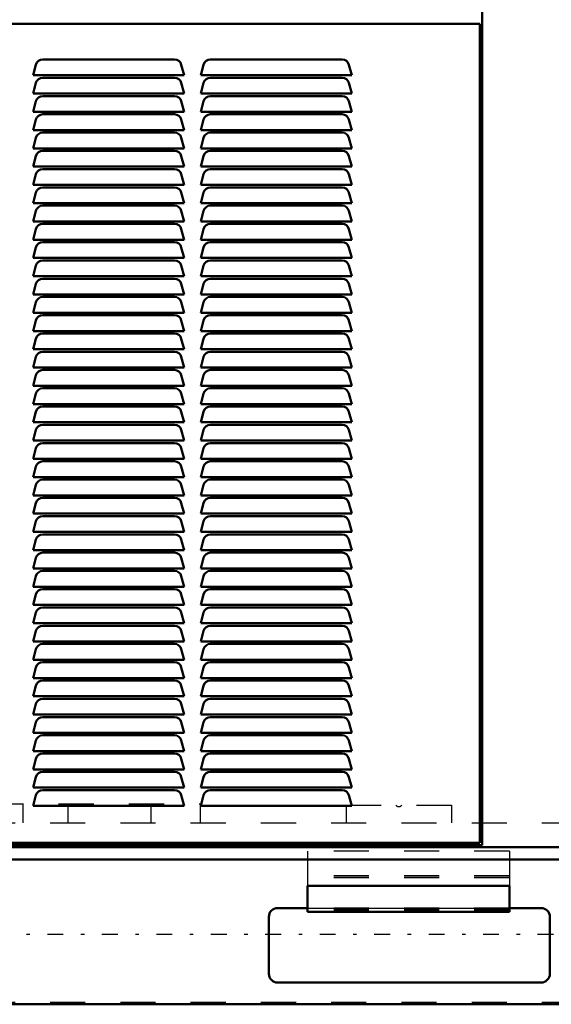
# Model space of a CAD drawing. Header units: inches. Extents: x -40.7 to 51, y -0.3 to 59.
# Tile 2 of 5: x -21.3 to -6.2, y 0 to 28. Entities that reach past the tile are written whole.
import ezdxf

# ---------------------------------------------------------------- set-up
doc = ezdxf.new("R2010")
doc.units = ezdxf.units.IN
doc.header["$MEASUREMENT"] = 0
doc.linetypes.add('Center', pattern=[1.5, 0.45, -0.5, 0.05, -0.5])
doc.linetypes.add('Dashed', pattern=[2, 1, -1])
for name, color, linetype, lineweight in [('AM_0', 7, 'Continuous', 50), ('AM_4', 3, 'Continuous', 25), ('AM_7', 7, 'Center', 25), ('AM_9', 6, 'Dashed', 25)]:
    doc.layers.add(name, color=color, linetype=linetype, lineweight=lineweight)

msp = doc.modelspace()

# ---------------------------------------------------------------- linework, layer by layer
at = {"layer": 'AM_0'}
for p, q in [((-8.179, 52.42647), (-8.179, 4.53)), ((-34.269, 27.912), (-8.239, 27.912)), ((-8.239, 27.912), (-8.239, 4.6)), ((-20.96, 26.45), (-20.87914, 26.75176)), ((-20.68596, 26.9), (-16.93404, 26.9)), ((-16.74086, 26.75176), (-16.66, 26.45)), ((-16.19, 26.45), (-16.10914, 26.75176)), ((-15.91596, 26.9), (-12.16404, 26.9)), ((-11.97086, 26.75176), (-11.89, 26.45)), ((-16.66, 26.45), (-20.96, 26.45)), ((-20.68596, 26.38), (-16.93404, 26.38)), ((-11.89, 26.45), (-16.19, 26.45)), ((-15.91596, 26.38), (-12.16404, 26.38)), ((-20.96, 25.93), (-20.87914, 26.23176)), ((-16.74086, 26.23176), (-16.66, 25.93)), ((-16.19, 25.93), (-16.10914, 26.23176)), ((-11.97086, 26.23176), (-11.89, 25.93)), ((-16.66, 25.93), (-20.96, 25.93)), ((-20.68596, 25.86), (-16.93404, 25.86)), ((-11.89, 25.93), (-16.19, 25.93)), ((-15.91596, 25.86), (-12.16404, 25.86)), ((-20.96, 25.41), (-20.87914, 25.71176)), ((-16.74086, 25.71176), (-16.66, 25.41)), ((-16.19, 25.41), (-16.10914, 25.71176)), ((-11.97086, 25.71176), (-11.89, 25.41)), ((-16.66, 25.41), (-20.96, 25.41)), ((-20.68596, 25.34), (-16.93404, 25.34)), ((-11.89, 25.41), (-16.19, 25.41)), ((-15.91596, 25.34), (-12.16404, 25.34)), ((-20.96, 24.89), (-20.87914, 25.19176)), ((-16.74086, 25.19176), (-16.66, 24.89)), ((-16.19, 24.89), (-16.10914, 25.19176)), ((-11.97086, 25.19176), (-11.89, 24.89)), ((-16.66, 24.89), (-20.96, 24.89)), ((-20.96, 24.37), (-20.87914, 24.67176)), ((-20.68596, 24.82), (-16.93404, 24.82)), ((-16.74086, 24.67176), (-16.66, 24.37)), ((-11.89, 24.89), (-16.19, 24.89)), ((-16.19, 24.37), (-16.10914, 24.67176)), ((-15.91596, 24.82), (-12.16404, 24.82)), ((-11.97086, 24.67176), (-11.89, 24.37)), ((-16.66, 24.37), (-20.96, 24.37)), ((-20.96, 23.85), (-20.87914, 24.15176)), ((-20.68596, 24.3), (-16.93404, 24.3)), ((-16.74086, 24.15176), (-16.66, 23.85)), ((-11.89, 24.37), (-16.19, 24.37)), ((-16.19, 23.85), (-16.10914, 24.15176)), ((-15.91596, 24.3), (-12.16404, 24.3)), ((-11.97086, 24.15176), (-11.89, 23.85)), ((-16.66, 23.85), (-20.96, 23.85)), ((-11.89, 23.85), (-16.19, 23.85)), ((-20.96, 23.33), (-20.87914, 23.63176)), ((-20.68596, 23.78), (-16.93404, 23.78)), ((-16.74086, 23.63176), (-16.66, 23.33)), ((-16.19, 23.33), (-16.10914, 23.63176)), ((-15.91596, 23.78), (-12.16404, 23.78)), ((-11.97086, 23.63176), (-11.89, 23.33)), ((-16.66, 23.33), (-20.96, 23.33)), ((-11.89, 23.33), (-16.19, 23.33)), ((-20.96, 22.81), (-20.87914, 23.11176)), ((-20.68596, 23.26), (-16.93404, 23.26)), ((-16.74086, 23.11176), (-16.66, 22.81)), ((-16.19, 22.81), (-16.10914, 23.11176)), ((-15.91596, 23.26), (-12.16404, 23.26)), ((-11.97086, 23.11176), (-11.89, 22.81)), ((-16.66, 22.81), (-20.96, 22.81)), ((-20.68596, 22.74), (-16.93404, 22.74)), ((-11.89, 22.81), (-16.19, 22.81)), ((-15.91596, 22.74), (-12.16404, 22.74)), ((-20.96, 22.29), (-20.87914, 22.59176)), ((-16.74086, 22.59176), (-16.66, 22.29)), ((-16.19, 22.29), (-16.10914, 22.59176)), ((-11.97086, 22.59176), (-11.89, 22.29)), ((-16.66, 22.29), (-20.96, 22.29)), ((-20.68596, 22.22), (-16.93404, 22.22)), ((-11.89, 22.29), (-16.19, 22.29)), ((-15.91596, 22.22), (-12.16404, 22.22)), ((-20.96, 21.77), (-20.87914, 22.07176)), ((-16.74086, 22.07176), (-16.66, 21.77)), ((-16.19, 21.77), (-16.10914, 22.07176)), ((-11.97086, 22.07176), (-11.89, 21.77)), ((-16.66, 21.77), (-20.96, 21.77)), ((-20.68596, 21.7), (-16.93404, 21.7)), ((-11.89, 21.77), (-16.19, 21.77)), ((-15.91596, 21.7), (-12.16404, 21.7)), ((-20.96, 21.25), (-20.87914, 21.55176)), ((-16.74086, 21.55176), (-16.66, 21.25)), ((-16.19, 21.25), (-16.10914, 21.55176)), ((-11.97086, 21.55176), (-11.89, 21.25)), ((-16.66, 21.25), (-20.96, 21.25)), ((-20.96, 20.73), (-20.87914, 21.03176)), ((-20.68596, 21.18), (-16.93404, 21.18)), ((-16.74086, 21.03176), (-16.66, 20.73)), ((-11.89, 21.25), (-16.19, 21.25)), ((-16.19, 20.73), (-16.10914, 21.03176)), ((-15.91596, 21.18), (-12.16404, 21.18)), ((-11.97086, 21.03176), (-11.89, 20.73)), ((-16.66, 20.73), (-20.96, 20.73)), ((-20.96, 20.21), (-20.87914, 20.51176)), ((-20.68596, 20.66), (-16.93404, 20.66)), ((-16.74086, 20.51176), (-16.66, 20.21)), ((-11.89, 20.73), (-16.19, 20.73)), ((-16.19, 20.21), (-16.10914, 20.51176)), ((-15.91596, 20.66), (-12.16404, 20.66)), ((-11.97086, 20.51176), (-11.89, 20.21)), ((-16.66, 20.21), (-20.96, 20.21)), ((-11.89, 20.21), (-16.19, 20.21)), ((-20.96, 19.69), (-20.87914, 19.99176)), ((-20.68596, 20.14), (-16.93404, 20.14)), ((-16.74086, 19.99176), (-16.66, 19.69)), ((-16.19, 19.69), (-16.10914, 19.99176)), ((-15.91596, 20.14), (-12.16404, 20.14)), ((-11.97086, 19.99176), (-11.89, 19.69)), ((-16.66, 19.69), (-20.96, 19.69)), ((-11.89, 19.69), (-16.19, 19.69)), ((-20.96, 19.17), (-20.87914, 19.47176)), ((-20.68596, 19.62), (-16.93404, 19.62)), ((-16.74086, 19.47176), (-16.66, 19.17)), ((-16.19, 19.17), (-16.10914, 19.47176)), ((-15.91596, 19.62), (-12.16404, 19.62)), ((-11.97086, 19.47176), (-11.89, 19.17)), ((-16.66, 19.17), (-20.96, 19.17)), ((-20.68596, 19.1), (-16.93404, 19.1)), ((-11.89, 19.17), (-16.19, 19.17)), ((-15.91596, 19.1), (-12.16404, 19.1)), ((-20.96, 18.65), (-20.87914, 18.95176)), ((-16.74086, 18.95176), (-16.66, 18.65)), ((-16.19, 18.65), (-16.10914, 18.95176)), ((-11.97086, 18.95176), (-11.89, 18.65)), ((-16.66, 18.65), (-20.96, 18.65)), ((-20.68596, 18.58), (-16.93404, 18.58)), ((-11.89, 18.65), (-16.19, 18.65)), ((-15.91596, 18.58), (-12.16404, 18.58)), ((-20.96, 18.13), (-20.87914, 18.43176)), ((-16.74086, 18.43176), (-16.66, 18.13)), ((-16.19, 18.13), (-16.10914, 18.43176)), ((-11.97086, 18.43176), (-11.89, 18.13)), ((-16.66, 18.13), (-20.96, 18.13)), ((-20.68596, 18.06), (-16.93404, 18.06)), ((-11.89, 18.13), (-16.19, 18.13)), ((-15.91596, 18.06), (-12.16404, 18.06)), ((-20.96, 17.61), (-20.87914, 17.91176)), ((-16.74086, 17.91176), (-16.66, 17.61)), ((-16.19, 17.61), (-16.10914, 17.91176)), ((-11.97086, 17.91176), (-11.89, 17.61)), ((-16.66, 17.61), (-20.96, 17.61)), ((-20.96, 17.09), (-20.87914, 17.39176)), ((-20.68596, 17.54), (-16.93404, 17.54)), ((-16.74086, 17.39176), (-16.66, 17.09)), ((-11.89, 17.61), (-16.19, 17.61)), ((-16.19, 17.09), (-16.10914, 17.39176)), ((-15.91596, 17.54), (-12.16404, 17.54)), ((-11.97086, 17.39176), (-11.89, 17.09)), ((-16.66, 17.09), (-20.96, 17.09)), ((-20.96, 16.57), (-20.87914, 16.87176)), ((-20.68596, 17.02), (-16.93404, 17.02)), ((-16.74086, 16.87176), (-16.66, 16.57)), ((-11.89, 17.09), (-16.19, 17.09)), ((-16.19, 16.57), (-16.10914, 16.87176)), ((-15.91596, 17.02), (-12.16404, 17.02)), ((-11.97086, 16.87176), (-11.89, 16.57)), ((-16.66, 16.57), (-20.96, 16.57)), ((-11.89, 16.57), (-16.19, 16.57)), ((-20.96, 16.05), (-20.87914, 16.35176)), ((-20.68596, 16.5), (-16.93404, 16.5)), ((-16.74086, 16.35176), (-16.66, 16.05)), ((-16.19, 16.05), (-16.10914, 16.35176)), ((-15.91596, 16.5), (-12.16404, 16.5)), ((-11.97086, 16.35176), (-11.89, 16.05)), ((-16.66, 16.05), (-20.96, 16.05)), ((-20.68596, 15.98), (-16.93404, 15.98)), ((-11.89, 16.05), (-16.19, 16.05)), ((-15.91596, 15.98), (-12.16404, 15.98)), ((-20.96, 15.53), (-20.87914, 15.83176)), ((-16.74086, 15.83176), (-16.66, 15.53)), ((-16.19, 15.53), (-16.10914, 15.83176)), ((-11.97086, 15.83176), (-11.89, 15.53)), ((-16.66, 15.53), (-20.96, 15.53)), ((-20.68596, 15.46), (-16.93404, 15.46)), ((-11.89, 15.53), (-16.19, 15.53)), ((-15.91596, 15.46), (-12.16404, 15.46)), ((-20.96, 15.01), (-20.87914, 15.31176)), ((-16.74086, 15.31176), (-16.66, 15.01)), ((-16.19, 15.01), (-16.10914, 15.31176)), ((-11.97086, 15.31176), (-11.89, 15.01)), ((-16.66, 15.01), (-20.96, 15.01)), ((-20.68596, 14.94), (-16.93404, 14.94)), ((-11.89, 15.01), (-16.19, 15.01)), ((-15.91596, 14.94), (-12.16404, 14.94)), ((-20.96, 14.49), (-20.87914, 14.79176)), ((-16.74086, 14.79176), (-16.66, 14.49)), ((-16.19, 14.49), (-16.10914, 14.79176)), ((-11.97086, 14.79176), (-11.89, 14.49)), ((-16.66, 14.49), (-20.96, 14.49)), ((-20.68596, 14.42), (-16.93404, 14.42)), ((-11.89, 14.49), (-16.19, 14.49)), ((-15.91596, 14.42), (-12.16404, 14.42)), ((-20.96, 13.97), (-20.87914, 14.27176)), ((-16.74086, 14.27176), (-16.66, 13.97)), ((-16.19, 13.97), (-16.10914, 14.27176)), ((-11.97086, 14.27176), (-11.89, 13.97)), ((-16.66, 13.97), (-20.96, 13.97)), ((-20.96, 13.45), (-20.87914, 13.75176)), ((-20.68596, 13.9), (-16.93404, 13.9)), ((-16.74086, 13.75176), (-16.66, 13.45)), ((-11.89, 13.97), (-16.19, 13.97)), ((-16.19, 13.45), (-16.10914, 13.75176)), ((-15.91596, 13.9), (-12.16404, 13.9)), ((-11.97086, 13.75176), (-11.89, 13.45)), ((-16.66, 13.45), (-20.96, 13.45)), ((-20.96, 12.93), (-20.87914, 13.23176)), ((-20.68596, 13.38), (-16.93404, 13.38)), ((-16.74086, 13.23176), (-16.66, 12.93)), ((-11.89, 13.45), (-16.19, 13.45)), ((-16.19, 12.93), (-16.10914, 13.23176)), ((-15.91596, 13.38), (-12.16404, 13.38)), ((-11.97086, 13.23176), (-11.89, 12.93)), ((-16.66, 12.93), (-20.96, 12.93)), ((-11.89, 12.93), (-16.19, 12.93)), ((-20.96, 12.41), (-20.87914, 12.71176)), ((-20.68596, 12.86), (-16.93404, 12.86)), ((-16.74086, 12.71176), (-16.66, 12.41)), ((-16.19, 12.41), (-16.10914, 12.71176)), ((-15.91596, 12.86), (-12.16404, 12.86)), ((-11.97086, 12.71176), (-11.89, 12.41)), ((-16.66, 12.41), (-20.96, 12.41)), ((-20.68596, 12.34), (-16.93404, 12.34)), ((-11.89, 12.41), (-16.19, 12.41)), ((-15.91596, 12.34), (-12.16404, 12.34)), ((-20.96, 11.89), (-20.87914, 12.19176)), ((-16.74086, 12.19176), (-16.66, 11.89)), ((-16.19, 11.89), (-16.10914, 12.19176)), ((-11.97086, 12.19176), (-11.89, 11.89)), ((-16.66, 11.89), (-20.96, 11.89)), ((-20.68596, 11.82), (-16.93404, 11.82)), ((-11.89, 11.89), (-16.19, 11.89)), ((-15.91596, 11.82), (-12.16404, 11.82)), ((-20.96, 11.37), (-20.87914, 11.67176)), ((-16.74086, 11.67176), (-16.66, 11.37)), ((-16.19, 11.37), (-16.10914, 11.67176)), ((-11.97086, 11.67176), (-11.89, 11.37)), ((-16.66, 11.37), (-20.96, 11.37)), ((-20.68596, 11.3), (-16.93404, 11.3)), ((-11.89, 11.37), (-16.19, 11.37)), ((-15.91596, 11.3), (-12.16404, 11.3)), ((-20.96, 10.85), (-20.87914, 11.15176)), ((-16.74086, 11.15176), (-16.66, 10.85)), ((-16.19, 10.85), (-16.10914, 11.15176)), ((-11.97086, 11.15176), (-11.89, 10.85)), ((-16.66, 10.85), (-20.96, 10.85)), ((-20.68596, 10.78), (-16.93404, 10.78)), ((-11.89, 10.85), (-16.19, 10.85)), ((-15.91596, 10.78), (-12.16404, 10.78)), ((-20.96, 10.33), (-20.87914, 10.63176)), ((-16.74086, 10.63176), (-16.66, 10.33)), ((-16.19, 10.33), (-16.10914, 10.63176)), ((-11.97086, 10.63176), (-11.89, 10.33)), ((-16.66, 10.33), (-20.96, 10.33)), ((-20.96, 9.81), (-20.87914, 10.11176)), ((-20.68596, 10.26), (-16.93404, 10.26)), ((-16.74086, 10.11176), (-16.66, 9.81)), ((-11.89, 10.33), (-16.19, 10.33)), ((-16.19, 9.81), (-16.10914, 10.11176)), ((-15.91596, 10.26), (-12.16404, 10.26)), ((-11.97086, 10.11176), (-11.89, 9.81)), ((-16.66, 9.81), (-20.96, 9.81)), ((-20.96, 9.29), (-20.87914, 9.59176)), ((-20.68596, 9.74), (-16.93404, 9.74)), ((-16.74086, 9.59176), (-16.66, 9.29)), ((-11.89, 9.81), (-16.19, 9.81)), ((-16.19, 9.29), (-16.10914, 9.59176)), ((-15.91596, 9.74), (-12.16404, 9.74)), ((-11.97086, 9.59176), (-11.89, 9.29)), ((-16.66, 9.29), (-20.96, 9.29)), ((-11.89, 9.29), (-16.19, 9.29)), ((-20.96, 8.77), (-20.87914, 9.07176)), ((-20.68596, 9.22), (-16.93404, 9.22)), ((-16.74086, 9.07176), (-16.66, 8.77)), ((-16.19, 8.77), (-16.10914, 9.07176)), ((-15.91596, 9.22), (-12.16404, 9.22)), ((-11.97086, 9.07176), (-11.89, 8.77)), ((-16.66, 8.77), (-20.96, 8.77)), ((-20.68596, 8.7), (-16.93404, 8.7)), ((-11.89, 8.77), (-16.19, 8.77)), ((-15.91596, 8.7), (-12.16404, 8.7)), ((-20.96, 8.25), (-20.87914, 8.55176)), ((-16.74086, 8.55176), (-16.66, 8.25)), ((-16.19, 8.25), (-16.10914, 8.55176)), ((-11.97086, 8.55176), (-11.89, 8.25)), ((-16.66, 8.25), (-20.96, 8.25)), ((-20.68596, 8.18), (-16.93404, 8.18)), ((-11.89, 8.25), (-16.19, 8.25)), ((-15.91596, 8.18), (-12.16404, 8.18)), ((-20.96, 7.73), (-20.87914, 8.03176)), ((-16.74086, 8.03176), (-16.66, 7.73)), ((-16.19, 7.73), (-16.10914, 8.03176)), ((-11.97086, 8.03176), (-11.89, 7.73)), ((-16.66, 7.73), (-20.96, 7.73)), ((-20.68596, 7.66), (-16.93404, 7.66)), ((-11.89, 7.73), (-16.19, 7.73)), ((-15.91596, 7.66), (-12.16404, 7.66)), ((-20.96, 7.21), (-20.87914, 7.51176)), ((-16.74086, 7.51176), (-16.66, 7.21)), ((-16.19, 7.21), (-16.10914, 7.51176)), ((-11.97086, 7.51176), (-11.89, 7.21)), ((-16.66, 7.21), (-20.96, 7.21)), ((-20.68596, 7.14), (-16.93404, 7.14)), ((-11.89, 7.21), (-16.19, 7.21)), ((-15.91596, 7.14), (-12.16404, 7.14)), ((-20.96, 6.69), (-20.87914, 6.99176)), ((-16.74086, 6.99176), (-16.66, 6.69)), ((-16.19, 6.69), (-16.10914, 6.99176)), ((-11.97086, 6.99176), (-11.89, 6.69)), ((-16.66, 6.69), (-20.96, 6.69)), ((-20.96, 6.17), (-20.87914, 6.47176)), ((-20.68596, 6.62), (-16.93404, 6.62)), ((-16.74086, 6.47176), (-16.66, 6.17)), ((-11.89, 6.69), (-16.19, 6.69)), ((-16.19, 6.17), (-16.10914, 6.47176)), ((-15.91596, 6.62), (-12.16404, 6.62)), ((-11.97086, 6.47176), (-11.89, 6.17)), ((-16.66, 6.17), (-20.96, 6.17)), ((-11.89, 6.17), (-16.19, 6.17)), ((-20.96, 5.65), (-20.87914, 5.95176)), ((-20.68596, 6.1), (-16.93404, 6.1)), ((-16.74086, 5.95176), (-16.66, 5.65)), ((-16.19, 5.65), (-16.10914, 5.95176)), ((-15.91596, 6.1), (-12.16404, 6.1)), ((-11.97086, 5.95176), (-11.89, 5.65)), ((-16.66, 5.65), (-20.96, 5.65)), ((-11.89, 5.65), (-16.19, 5.65)), ((-8.179, 4.53), (-34.329, 4.53)), ((-8.239, 4.6), (-34.269, 4.6)), ((-37, 4.475), (37, 4.475)), ((-34.7055, 4.119), (34.7055, 4.119)), ((-13.152, 3.375), (-13.152, 2.634)), ((-7.402, 3.375), (-13.152, 3.375)), ((-7.402, 3.375), (-7.402, 2.634)), ((-13.152, 2.74), (-14, 2.74)), ((-7.402, 2.634), (-13.152, 2.634)), ((-6.5, 2.74), (-7.402, 2.74)), ((-14.25, 2.49), (-14.25, 0.87)), ((-6.25, 0.87), (-6.25, 2.49)), ((-14, 0.62), (-6.5, 0.62)), ((-37, 0), (37, 0))]:
    msp.add_line(p, q, dxfattribs=at)
for centre, radius, start, end in [((-20.68596, 26.7), 0.2, 90, 165), ((-16.93404, 26.7), 0.2, 15, 90), ((-15.91596, 26.7), 0.2, 90, 165), ((-12.16404, 26.7), 0.2, 15, 90), ((-20.68596, 26.18), 0.2, 90, 165), ((-16.93404, 26.18), 0.2, 15, 90), ((-15.91596, 26.18), 0.2, 90, 165), ((-12.16404, 26.18), 0.2, 15, 90), ((-20.68596, 25.66), 0.2, 90, 165), ((-16.93404, 25.66), 0.2, 15, 90), ((-15.91596, 25.66), 0.2, 90, 165), ((-12.16404, 25.66), 0.2, 15, 90), ((-20.68596, 25.14), 0.2, 90, 165), ((-16.93404, 25.14), 0.2, 15, 90), ((-15.91596, 25.14), 0.2, 90, 165), ((-12.16404, 25.14), 0.2, 15, 90), ((-20.68596, 24.62), 0.2, 90, 165), ((-16.93404, 24.62), 0.2, 15, 90), ((-15.91596, 24.62), 0.2, 90, 165), ((-12.16404, 24.62), 0.2, 15, 90), ((-20.68596, 24.1), 0.2, 90, 165), ((-16.93404, 24.1), 0.2, 15, 90), ((-15.91596, 24.1), 0.2, 90, 165), ((-12.16404, 24.1), 0.2, 15, 90), ((-20.68596, 23.58), 0.2, 90, 165), ((-16.93404, 23.58), 0.2, 15, 90), ((-15.91596, 23.58), 0.2, 90, 165), ((-12.16404, 23.58), 0.2, 15, 90), ((-20.68596, 23.06), 0.2, 90, 165), ((-16.93404, 23.06), 0.2, 15, 90), ((-15.91596, 23.06), 0.2, 90, 165), ((-12.16404, 23.06), 0.2, 15, 90), ((-20.68596, 22.54), 0.2, 90, 165), ((-16.93404, 22.54), 0.2, 15, 90), ((-15.91596, 22.54), 0.2, 90, 165), ((-12.16404, 22.54), 0.2, 15, 90), ((-20.68596, 22.02), 0.2, 90, 165), ((-16.93404, 22.02), 0.2, 15, 90), ((-15.91596, 22.02), 0.2, 90, 165), ((-12.16404, 22.02), 0.2, 15, 90), ((-20.68596, 21.5), 0.2, 90, 165), ((-16.93404, 21.5), 0.2, 15, 90), ((-15.91596, 21.5), 0.2, 90, 165), ((-12.16404, 21.5), 0.2, 15, 90), ((-20.68596, 20.98), 0.2, 90, 165), ((-16.93404, 20.98), 0.2, 15, 90), ((-15.91596, 20.98), 0.2, 90, 165), ((-12.16404, 20.98), 0.2, 15, 90), ((-20.68596, 20.46), 0.2, 90, 165), ((-16.93404, 20.46), 0.2, 15, 90), ((-15.91596, 20.46), 0.2, 90, 165), ((-12.16404, 20.46), 0.2, 15, 90), ((-20.68596, 19.94), 0.2, 90, 165), ((-16.93404, 19.94), 0.2, 15, 90), ((-15.91596, 19.94), 0.2, 90, 165), ((-12.16404, 19.94), 0.2, 15, 90), ((-20.68596, 19.42), 0.2, 90, 165), ((-16.93404, 19.42), 0.2, 15, 90), ((-15.91596, 19.42), 0.2, 90, 165), ((-12.16404, 19.42), 0.2, 15, 90), ((-20.68596, 18.9), 0.2, 90, 165), ((-16.93404, 18.9), 0.2, 15, 90), ((-15.91596, 18.9), 0.2, 90, 165), ((-12.16404, 18.9), 0.2, 15, 90), ((-20.68596, 18.38), 0.2, 90, 165), ((-16.93404, 18.38), 0.2, 15, 90), ((-15.91596, 18.38), 0.2, 90, 165), ((-12.16404, 18.38), 0.2, 15, 90), ((-20.68596, 17.86), 0.2, 90, 165), ((-16.93404, 17.86), 0.2, 15, 90), ((-15.91596, 17.86), 0.2, 90, 165), ((-12.16404, 17.86), 0.2, 15, 90), ((-20.68596, 17.34), 0.2, 90, 165), ((-16.93404, 17.34), 0.2, 15, 90), ((-15.91596, 17.34), 0.2, 90, 165), ((-12.16404, 17.34), 0.2, 15, 90), ((-20.68596, 16.82), 0.2, 90, 165), ((-16.93404, 16.82), 0.2, 15, 90), ((-15.91596, 16.82), 0.2, 90, 165), ((-12.16404, 16.82), 0.2, 15, 90), ((-20.68596, 16.3), 0.2, 90, 165), ((-16.93404, 16.3), 0.2, 15, 90), ((-15.91596, 16.3), 0.2, 90, 165), ((-12.16404, 16.3), 0.2, 15, 90), ((-20.68596, 15.78), 0.2, 90, 165), ((-16.93404, 15.78), 0.2, 15, 90), ((-15.91596, 15.78), 0.2, 90, 165), ((-12.16404, 15.78), 0.2, 15, 90), ((-20.68596, 15.26), 0.2, 90, 165), ((-16.93404, 15.26), 0.2, 15, 90), ((-15.91596, 15.26), 0.2, 90, 165), ((-12.16404, 15.26), 0.2, 15, 90), ((-20.68596, 14.74), 0.2, 90, 165), ((-16.93404, 14.74), 0.2, 15, 90), ((-15.91596, 14.74), 0.2, 90, 165), ((-12.16404, 14.74), 0.2, 15, 90), ((-20.68596, 14.22), 0.2, 90, 165), ((-16.93404, 14.22), 0.2, 15, 90), ((-15.91596, 14.22), 0.2, 90, 165), ((-12.16404, 14.22), 0.2, 15, 90), ((-20.68596, 13.7), 0.2, 90, 165), ((-16.93404, 13.7), 0.2, 15, 90), ((-15.91596, 13.7), 0.2, 90, 165), ((-12.16404, 13.7), 0.2, 15, 90), ((-20.68596, 13.18), 0.2, 90, 165), ((-16.93404, 13.18), 0.2, 15, 90), ((-15.91596, 13.18), 0.2, 90, 165), ((-12.16404, 13.18), 0.2, 15, 90), ((-20.68596, 12.66), 0.2, 90, 165), ((-16.93404, 12.66), 0.2, 15, 90), ((-15.91596, 12.66), 0.2, 90, 165), ((-12.16404, 12.66), 0.2, 15, 90), ((-20.68596, 12.14), 0.2, 90, 165), ((-16.93404, 12.14), 0.2, 15, 90), ((-15.91596, 12.14), 0.2, 90, 165), ((-12.16404, 12.14), 0.2, 15, 90), ((-20.68596, 11.62), 0.2, 90, 165), ((-16.93404, 11.62), 0.2, 15, 90), ((-15.91596, 11.62), 0.2, 90, 165), ((-12.16404, 11.62), 0.2, 15, 90), ((-20.68596, 11.1), 0.2, 90, 165), ((-16.93404, 11.1), 0.2, 15, 90), ((-15.91596, 11.1), 0.2, 90, 165), ((-12.16404, 11.1), 0.2, 15, 90), ((-20.68596, 10.58), 0.2, 90, 165), ((-16.93404, 10.58), 0.2, 15, 90), ((-15.91596, 10.58), 0.2, 90, 165), ((-12.16404, 10.58), 0.2, 15, 90), ((-20.68596, 10.06), 0.2, 90, 165), ((-16.93404, 10.06), 0.2, 15, 90), ((-15.91596, 10.06), 0.2, 90, 165), ((-12.16404, 10.06), 0.2, 15, 90), ((-20.68596, 9.54), 0.2, 90, 165), ((-16.93404, 9.54), 0.2, 15, 90), ((-15.91596, 9.54), 0.2, 90, 165), ((-12.16404, 9.54), 0.2, 15, 90), ((-20.68596, 9.02), 0.2, 90, 165), ((-16.93404, 9.02), 0.2, 15, 90), ((-15.91596, 9.02), 0.2, 90, 165), ((-12.16404, 9.02), 0.2, 15, 90), ((-20.68596, 8.5), 0.2, 90, 165), ((-16.93404, 8.5), 0.2, 15, 90), ((-15.91596, 8.5), 0.2, 90, 165), ((-12.16404, 8.5), 0.2, 15, 90), ((-20.68596, 7.98), 0.2, 90, 165), ((-16.93404, 7.98), 0.2, 15, 90), ((-15.91596, 7.98), 0.2, 90, 165), ((-12.16404, 7.98), 0.2, 15, 90), ((-20.68596, 7.46), 0.2, 90, 165), ((-16.93404, 7.46), 0.2, 15, 90), ((-15.91596, 7.46), 0.2, 90, 165), ((-12.16404, 7.46), 0.2, 15, 90), ((-20.68596, 6.94), 0.2, 90, 165), ((-16.93404, 6.94), 0.2, 15, 90), ((-15.91596, 6.94), 0.2, 90, 165), ((-12.16404, 6.94), 0.2, 15, 90), ((-20.68596, 6.42), 0.2, 90, 165), ((-16.93404, 6.42), 0.2, 15, 90), ((-15.91596, 6.42), 0.2, 90, 165), ((-12.16404, 6.42), 0.2, 15, 90), ((-20.68596, 5.9), 0.2, 90, 165), ((-16.93404, 5.9), 0.2, 15, 90), ((-15.91596, 5.9), 0.2, 90, 165), ((-12.16404, 5.9), 0.2, 15, 90), ((-14, 2.49), 0.25, 90, 180), ((-6.5, 2.49), 0.25, 360, 90), ((-14, 0.87), 0.25, 180, 270), ((-6.5, 0.87), 0.25, 270, 360)]:
    msp.add_arc(centre, radius, start, end, dxfattribs=at)
at = {"layer": 'AM_4'}
msp.add_line((-7.402, 2.726), (-13.152, 2.726), dxfattribs=at)
at = {"layer": 'AM_7'}
msp.add_line((-40.7, 2), (40.7, 2), dxfattribs=at)
at = {"layer": 'AM_9'}
for p, q in [((-32.234, 5.704), (-16.206, 5.704)), ((-21.254, 5.704), (-21.254, 5.167)), ((-19.975, 5.704), (-19.975, 5.167)), ((-17.613, 5.704), (-17.613, 5.167)), ((-16.206, 5.704), (-16.206, 5.167)), ((-12.05, 5.667), (-9.05, 5.667)), ((-12.05, 5.667), (-12.05, 5.167)), ((-9.05, 5.667), (-9.05, 5.167)), ((-36.4755, 5.167), (36.4755, 5.167)), ((-7.402, 4.356), (-13.152, 4.356)), ((-13.152, 4.356), (-13.152, 3.375)), ((-7.402, 4.356), (-7.402, 3.375)), ((-7.402, 3.656), (-13.152, 3.656)), ((-7.402, 3.61), (-13.152, 3.61)), ((-7.402, 3.59653), (-13.152, 3.59653)), ((-7.402, 2.74), (-13.152, 2.74)), ((-7.402, 2.69347), (-13.152, 2.69347)), ((-7.402, 2.68), (-13.152, 2.68)), ((-7.402, 2.66095), (-13.152, 2.66095)), ((-36.4755, 0.058), (36.4755, 0.058))]:
    msp.add_line(p, q, dxfattribs=at)
msp.add_arc((-10.55, 5.74), 0.11, 221.577796, 318.422204, dxfattribs=at)

doc.saveas('drawing.dxf')
